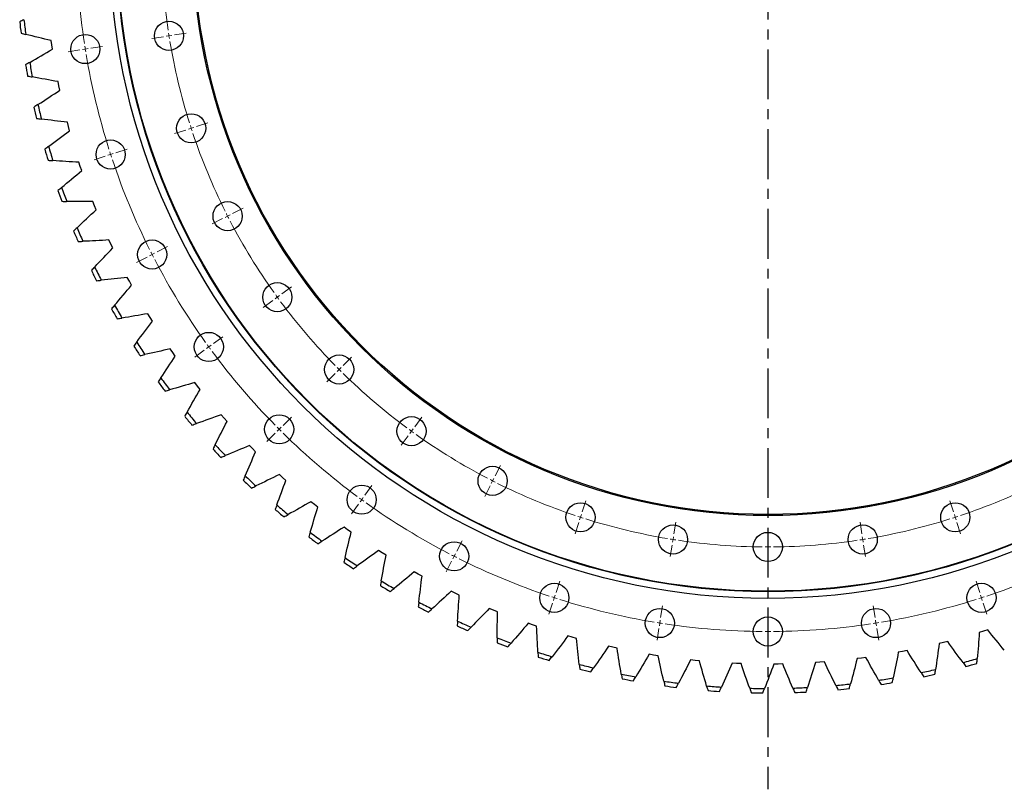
# Model space of a CAD drawing. Header units: millimetres. Extents: x -207 to 5749, y 4771 to 9302.
# Tile 4 of 12: x 553 to 1431, y 7426 to 8112. Entities that reach past the tile are written whole.
import ezdxf

# ---------------------------------------------------------------- set-up
doc = ezdxf.new("R2010")
doc.units = ezdxf.units.MM
doc.header["$LTSCALE"] = 20
doc.linetypes.add('CENTER', pattern=[10.16, 6.35, -1.27, 1.27, -1.27])

msp = doc.modelspace()

# ---------------------------------------------------------------- linework, layer by layer
at = {"linetype": 'CENTER', "ltscale": 0.35}
msp.add_line((1220.3, 8938.97), (1220.3, 7425.5), dxfattribs=at)
at = {"color": 7, "linetype": 'Continuous', "lineweight": 25}
for p, q in [((581.94, 8089.6), (581.41, 8093.5)), ((582.54, 8085.71), (581.94, 8089.6)), ((588.33, 8052.98), (587.58, 8056.84)), ((589.16, 8049.13), (588.33, 8052.98)), ((596.83, 8016.78), (595.86, 8020.6)), ((597.88, 8012.99), (596.83, 8016.78)), ((607.4, 7981.14), (606.21, 7984.89)), ((608.66, 7977.41), (607.4, 7981.14)), ((620, 7946.16), (618.6, 7949.84)), ((621.48, 7942.51), (620, 7946.16)), ((634.6, 7911.97), (632.98, 7915.56)), ((636.28, 7908.41), (634.6, 7911.97)), ((651.14, 7878.68), (649.32, 7882.17)), ((653.03, 7875.22), (651.14, 7878.68)), ((669.58, 7846.39), (667.56, 7849.77)), ((671.66, 7843.05), (669.58, 7846.39)), ((689.84, 7815.22), (687.63, 7818.48)), ((692.11, 7812), (689.84, 7815.22)), ((711.87, 7785.27), (709.47, 7788.39)), ((714.32, 7782.19), (711.87, 7785.27)), ((735.58, 7756.64), (733.01, 7759.62)), ((738.21, 7753.7), (735.58, 7756.64)), ((760.91, 7729.42), (758.17, 7732.25)), ((763.7, 7726.64), (760.91, 7729.42)), ((787.76, 7703.7), (784.86, 7706.37)), ((790.7, 7701.09), (787.76, 7703.7)), ((816.04, 7679.58), (813, 7682.08)), ((819.13, 7677.14), (816.04, 7679.58)), ((845.67, 7657.12), (842.49, 7659.44)), ((848.9, 7654.87), (845.67, 7657.12)), ((876.55, 7636.41), (873.24, 7638.54)), ((879.9, 7634.35), (876.55, 7636.41)), ((908.57, 7617.52), (905.14, 7619.45)), ((912.03, 7615.65), (908.57, 7617.52)), ((941.62, 7600.5), (938.08, 7602.23)), ((945.18, 7598.83), (941.62, 7600.5)), ((975.6, 7585.41), (971.97, 7586.93)), ((979.25, 7583.95), (975.6, 7585.41)), ((1010.39, 7572.3), (1006.68, 7573.62)), ((1014.12, 7571.05), (1010.39, 7572.3)), ((1412.54, 7566.5), (1408.77, 7565.37)), ((1416.29, 7567.71), (1412.54, 7566.5)), ((1045.88, 7561.22), (1042.1, 7562.32)), ((1049.68, 7560.19), (1045.88, 7561.22)), ((1380.56, 7557.44), (1376.75, 7556.45)), ((1081.94, 7552.2), (1078.11, 7553.08)), ((1085.8, 7551.39), (1081.94, 7552.2)), ((1340.43, 7548.48), (1336.56, 7547.78)), ((1344.3, 7549.25), (1340.43, 7548.48)), ((1376.75, 7556.45), (1372.92, 7555.53)), ((1118.47, 7545.28), (1114.59, 7545.94)), ((1122.36, 7544.69), (1118.47, 7545.28)), ((1155.34, 7540.47), (1151.42, 7540.9)), ((1159.26, 7540.11), (1155.34, 7540.47)), ((1270.66, 7539.18), (1266.73, 7538.86)), ((1303.72, 7542.61), (1299.81, 7542.14)), ((1307.62, 7543.15), (1303.72, 7542.61)), ((1192.42, 7537.79), (1188.49, 7538)), ((1196.35, 7537.66), (1192.42, 7537.79)), ((1229.59, 7537.26), (1225.65, 7537.24)), ((1233.53, 7537.35), (1229.59, 7537.26)), ((1266.73, 7538.86), (1262.8, 7538.62))]:
    msp.add_line(p, q, dxfattribs=at)
at = {"color": 0, "linetype": 'Continuous', "lineweight": 18}
for p, q in [((681.51, 8096.9), (671.14, 8095.26)), ((686.45, 8097.68), (683.98, 8097.29)), ((686.45, 8097.68), (688.92, 8098.07)), ((691.39, 8098.46), (701.76, 8100.11)), ((606.94, 8085.09), (596.57, 8083.45)), ((611.88, 8085.87), (609.41, 8085.48)), ((611.88, 8085.87), (614.35, 8086.26)), ((616.82, 8086.65), (627.19, 8088.3)), ((701.49, 8013.67), (691.51, 8010.42)), ((706.25, 8015.21), (703.87, 8014.44)), ((706.25, 8015.21), (708.63, 8015.98)), ((711, 8016.76), (720.99, 8020)), ((639.2, 7993.43), (649.19, 7996.67)), ((629.69, 7990.34), (619.7, 7987.09)), ((634.44, 7991.88), (632.07, 7991.11)), ((634.44, 7991.88), (636.82, 7992.65)), ((743.16, 7939.12), (752.52, 7943.89)), ((734.25, 7934.58), (724.9, 7929.82)), ((738.71, 7936.85), (736.48, 7935.72)), ((738.71, 7936.85), (740.93, 7937.99)), ((675.89, 7904.85), (685.25, 7909.61)), ((666.98, 7900.31), (657.62, 7895.54)), ((671.44, 7902.58), (669.21, 7901.44)), ((671.44, 7902.58), (673.66, 7903.71)), ((787.07, 7867.48), (795.56, 7873.65)), ((783.02, 7864.54), (781, 7863.07)), ((783.02, 7864.54), (785.04, 7866.01)), ((778.98, 7861.6), (770.48, 7855.43)), ((725.99, 7823.1), (734.48, 7829.27)), ((721.94, 7820.16), (719.92, 7818.69)), ((721.94, 7820.16), (723.96, 7821.63)), ((717.9, 7817.22), (709.4, 7811.05)), ((841.64, 7803.58), (849.06, 7811)), ((834.57, 7796.51), (827.14, 7789.08)), ((838.1, 7800.04), (836.34, 7798.28)), ((838.1, 7800.04), (839.87, 7801.81)), ((788.25, 7750.19), (795.68, 7757.62)), ((905.54, 7749.01), (911.71, 7757.5)), ((781.18, 7743.12), (773.76, 7735.7)), ((784.72, 7746.66), (782.95, 7744.89)), ((784.72, 7746.66), (786.49, 7748.43)), ((899.66, 7740.92), (893.49, 7732.42)), ((902.6, 7744.96), (901.13, 7742.94)), ((902.6, 7744.96), (904.07, 7746.98)), ((977.18, 7705.1), (981.95, 7714.46)), ((974.91, 7700.65), (973.78, 7698.42)), ((974.91, 7700.65), (976.05, 7702.87)), ((861.16, 7687.93), (867.33, 7696.42)), ((972.64, 7696.19), (967.88, 7686.84)), ((855.28, 7679.84), (849.11, 7671.34)), ((858.22, 7683.88), (856.75, 7681.86)), ((858.22, 7683.88), (859.69, 7685.9)), ((1054.82, 7672.94), (1058.06, 7682.93)), ((1385.77, 7672.94), (1382.53, 7682.93)), ((1051.73, 7663.43), (1048.48, 7653.45)), ((1053.27, 7668.19), (1052.5, 7665.81)), ((1053.27, 7668.19), (1054.04, 7670.57)), ((1136.52, 7653.33), (1138.17, 7663.7)), ((1304.07, 7653.33), (1302.42, 7663.7)), ((1387.32, 7668.19), (1386.55, 7670.57)), ((1387.32, 7668.19), (1388.09, 7665.81)), ((1388.86, 7663.43), (1392.11, 7653.45)), ((1220.3, 7646.74), (1220.3, 7657.24)), ((942.91, 7637.83), (947.67, 7647.19)), ((1135.74, 7648.39), (1135.35, 7645.92)), ((1135.74, 7648.39), (1136.13, 7650.86)), ((1304.85, 7648.39), (1304.46, 7650.86)), ((1304.85, 7648.39), (1305.24, 7645.92)), ((940.64, 7633.38), (941.77, 7635.6)), ((1134.96, 7643.45), (1133.32, 7633.08)), ((1220.3, 7641.74), (1220.3, 7644.24)), ((1220.3, 7641.74), (1220.3, 7639.24)), ((1220.3, 7636.74), (1220.3, 7626.24)), ((1305.63, 7643.45), (1307.27, 7633.08)), ((938.37, 7628.92), (933.6, 7619.56)), ((940.64, 7633.38), (939.5, 7631.15)), ((1031.49, 7601.14), (1034.73, 7611.13)), ((1409.1, 7601.14), (1405.86, 7611.13)), ((1029.94, 7596.38), (1029.17, 7594.01)), ((1029.94, 7596.38), (1030.71, 7598.76)), ((1410.65, 7596.38), (1409.88, 7598.76)), ((1410.65, 7596.38), (1411.42, 7594.01)), ((1028.4, 7591.63), (1025.15, 7581.64)), ((1124.71, 7578.76), (1126.36, 7589.13)), ((1315.88, 7578.76), (1314.23, 7589.13)), ((1412.19, 7591.63), (1415.44, 7581.64)), ((1123.93, 7573.82), (1124.32, 7576.29)), ((1220.3, 7571.24), (1220.3, 7581.74)), ((1316.66, 7573.82), (1316.27, 7576.29)), ((1123.15, 7568.88), (1121.51, 7558.51)), ((1123.93, 7573.82), (1123.54, 7571.35)), ((1220.3, 7566.24), (1220.3, 7568.74)), ((1220.3, 7566.24), (1220.3, 7563.74)), ((1316.66, 7573.82), (1317.05, 7571.35)), ((1317.44, 7568.88), (1319.08, 7558.51)), ((1220.3, 7561.24), (1220.3, 7550.74))]:
    msp.add_line(p, q, dxfattribs=at)
at = {"color": 7, "linetype": 'Continuous', "lineweight": 25}
for centre, radius in [((1220.3, 8182.24), 586.5), ((1220.3, 8182.24), 580.5), ((1220.3, 8182.24), 580), ((1220.3, 8182.24), 512.5), ((1220.3, 8182.24), 511.5), ((686.45, 8097.68), 13), ((611.88, 8085.87), 13), ((706.25, 8015.21), 13), ((634.44, 7991.88), 13), ((738.71, 7936.85), 13), ((671.44, 7902.58), 13), ((783.02, 7864.54), 13), ((721.94, 7820.16), 13), ((838.1, 7800.04), 13), ((784.72, 7746.66), 13), ((902.6, 7744.96), 13), ((974.91, 7700.65), 13), ((858.22, 7683.88), 13), ((1053.27, 7668.19), 13), ((1387.32, 7668.19), 13), ((1135.74, 7648.39), 13), ((1220.3, 7641.74), 13), ((1304.85, 7648.39), 13), ((940.64, 7633.38), 13), ((1029.94, 7596.38), 13), ((1410.65, 7596.38), 13), ((1123.93, 7573.82), 13), ((1316.66, 7573.82), 13), ((1220.3, 7566.24), 13)]:
    msp.add_circle(centre, radius, dxfattribs=at)
at = {"color": 0, "linetype": 'Continuous', "lineweight": 18}
for radius, start, end in [(616, 180.46506, 188.53494), (540.5, 180.53003, 188.46997), (540.5, 188.73499, 189), (540.5, 189, 189.26501), (540.5, 189.53003, 197.46997), (616, 188.76747, 189), (616, 189, 189.23253), (616, 189.46506, 197.53494), (540.5, 197.73499, 198), (540.5, 198, 198.26501), (540.5, 198.53003, 206.46997), (616, 197.76747, 198), (616, 198, 198.23253), (616, 198.46506, 206.53494), (540.5, 206.73499, 207), (540.5, 207, 207.26501), (540.5, 207.53003, 215.46997), (616, 206.76747, 207), (616, 207, 207.23253), (616, 207.46506, 215.53494), (540.5, 215.73499, 216), (540.5, 216, 216.26501), (540.5, 216.53003, 224.46997), (616, 215.76747, 216), (616, 216, 216.23253), (616, 216.46506, 224.53494), (540.5, 224.73499, 225), (540.5, 225, 225.26501), (540.5, 225.53003, 233.46997), (616, 224.76747, 225), (616, 225, 225.23253), (616, 225.46506, 233.53494), (540.5, 233.73499, 234), (540.5, 234, 234.26501), (540.5, 234.53003, 242.46997), (540.5, 242.73499, 243), (540.5, 243, 243.26501), (540.5, 243.53003, 251.46997), (540.5, 288.53003, 296.46997), (616, 233.76747, 234), (616, 234, 234.23253), (616, 234.46506, 242.53494), (540.5, 251.73499, 252), (540.5, 252, 252.26501), (540.5, 252.53003, 260.46997), (540.5, 279.53003, 287.46997), (540.5, 287.73499, 288), (540.5, 288, 288.26501), (540.5, 260.73499, 261), (540.5, 261, 261.26501), (540.5, 261.53003, 269.46997), (540.5, 270.53003, 278.46997), (540.5, 278.73499, 279), (540.5, 279, 279.26501), (540.5, 269.73499, 270), (540.5, 270, 270.26501), (616, 242.76747, 243), (616, 243, 243.23253), (616, 243.46506, 251.53494), (616, 288.46506, 296.53494), (616, 251.76747, 252), (616, 252, 252.23253), (616, 252.46506, 260.53494), (616, 279.46506, 287.53494), (616, 287.76747, 288), (616, 288, 288.23253), (616, 260.76747, 261), (616, 279, 279.23253), (616, 261, 261.23253), (616, 261.46506, 269.53494), (616, 269.76747, 270), (616, 270, 270.23253), (616, 270.46506, 278.53494), (616, 278.76747, 279)]:
    msp.add_arc((1220.3, 8182.24), radius, start, end, dxfattribs=at)
at = {"color": 7, "linetype": 'Continuous', "lineweight": 25}
for radius, start, end in [(670.8, 186.1705, 187.04051), (666.8, 186.03836, 187.17265), (670.8, 189.47326, 190.34326), (666.8, 189.34111, 190.4754), (670.8, 192.77601, 193.64601), (666.8, 192.64386, 193.77816), (670.8, 196.07876, 196.94876), (666.8, 195.94661, 197.08091), (666.8, 199.24937, 200.38366), (670.8, 199.38151, 200.25151), (666.8, 202.55212, 203.68641), (670.8, 202.68427, 203.55427), (666.8, 205.85487, 206.98917), (670.8, 205.98702, 206.85702), (666.8, 209.15762, 210.29192), (670.8, 209.28977, 210.15977), (670.8, 212.59252, 213.46252), (666.8, 212.46038, 213.59467), (670.8, 215.89527, 216.76528), (666.8, 215.76313, 216.89742), (666.8, 219.06588, 220.20017), (670.8, 219.19803, 220.06803), (666.8, 222.36863, 223.50293), (670.8, 222.50078, 223.37078), (670.8, 225.80353, 226.67353), (666.8, 225.67138, 226.80568), (670.8, 229.10628, 229.97629), (666.8, 228.97414, 230.10843), (666.8, 232.27689, 233.41118), (670.8, 232.40904, 233.27904), (670.8, 235.71179, 236.58179), (666.8, 235.57964, 236.71394), (666.8, 238.88239, 240.01669), (670.8, 239.01454, 239.88454), (666.8, 242.18515, 243.31944), (670.8, 242.31729, 243.18729), (666.8, 245.4879, 246.62219), (670.8, 245.62005, 246.49005), (666.8, 248.79065, 249.92495), (670.8, 248.9228, 249.7928), (666.8, 252.0934, 253.2277), (670.8, 252.22555, 253.09555), (666.8, 285.12093, 286.25522), (666.8, 255.39616, 256.53045), (670.8, 255.5283, 256.3983), (666.8, 281.81817, 282.95247), (670.8, 285.25307, 286.12307), (666.8, 258.69891, 259.8332), (670.8, 258.83105, 259.70106), (666.8, 262.00166, 263.13595), (666.8, 278.51542, 279.64972), (670.8, 281.95032, 282.82032), (670.8, 262.13381, 263.00381), (666.8, 265.30441, 266.43871), (670.8, 265.43656, 266.30656), (666.8, 268.60716, 269.74146), (666.8, 271.90992, 273.04421), (666.8, 275.21267, 276.34696), (670.8, 275.34482, 276.21482), (670.8, 278.64757, 279.51757), (670.8, 268.73931, 269.60931), (670.8, 272.04206, 272.91207)]:
    msp.add_arc((1220.3, 8182.24), radius, start, end, dxfattribs=at)
for points in [[(557.2, 8112.09), (555.92, 8111.44), (554.65, 8110.79), (553.38, 8110.13)], [(554.55, 8100.01), (555.94, 8099.67), (557.33, 8099.32), (558.71, 8098.98)], [(581.41, 8093.5), (573.83, 8095.28), (566.27, 8097.11), (558.71, 8098.98)], [(562.34, 8074.01), (569.05, 8077.95), (575.78, 8081.85), (582.54, 8085.71)], [(562.34, 8074.01), (561.11, 8073.28), (559.87, 8072.56), (558.64, 8071.83)], [(560.4, 8061.8), (561.8, 8061.53), (563.2, 8061.27), (564.61, 8061)], [(587.58, 8056.84), (579.92, 8058.18), (572.26, 8059.57), (564.61, 8061)], [(569.67, 8036.28), (576.14, 8040.6), (582.64, 8044.88), (589.16, 8049.13)], [(569.67, 8036.28), (568.48, 8035.49), (567.29, 8034.69), (566.1, 8033.89)], [(568.43, 8023.98), (569.85, 8023.79), (571.27, 8023.61), (572.68, 8023.43)], [(595.86, 8020.6), (588.13, 8021.49), (580.4, 8022.44), (572.68, 8023.43)], [(579.16, 7999.04), (585.37, 8003.73), (591.61, 8008.38), (597.88, 8012.99)], [(579.16, 7999.04), (578.01, 7998.18), (576.87, 7997.31), (575.74, 7996.45)], [(578.63, 7986.69), (580.06, 7986.58), (581.48, 7986.48), (582.91, 7986.38)], [(606.21, 7984.89), (598.44, 7985.34), (590.67, 7985.84), (582.91, 7986.38)], [(590.77, 7962.4), (596.71, 7967.44), (602.67, 7972.44), (608.66, 7977.41)], [(590.77, 7962.4), (589.69, 7961.48), (588.6, 7960.55), (587.51, 7959.63)], [(590.96, 7950.04), (592.39, 7950.02), (593.82, 7950), (595.25, 7949.99)], [(618.6, 7949.84), (610.81, 7949.84), (603.03, 7949.89), (595.25, 7949.99)], [(604.48, 7926.5), (610.12, 7931.87), (615.78, 7937.21), (621.48, 7942.51)], [(604.48, 7926.5), (603.45, 7925.52), (602.42, 7924.53), (601.39, 7923.54)], [(605.39, 7914.17), (606.81, 7914.23), (608.24, 7914.3), (609.67, 7914.36)], [(632.98, 7915.56), (625.21, 7915.11), (617.44, 7914.71), (609.67, 7914.36)], [(620.24, 7891.45), (625.55, 7897.14), (630.9, 7902.79), (636.28, 7908.41)], [(620.24, 7891.45), (619.27, 7890.4), (618.29, 7889.36), (617.32, 7888.31)], [(649.32, 7882.17), (641.59, 7881.27), (633.86, 7880.43), (626.12, 7879.63)], [(621.85, 7879.19), (623.27, 7879.33), (624.69, 7879.48), (626.12, 7879.63)], [(637.99, 7857.36), (642.97, 7863.34), (647.98, 7869.3), (653.03, 7875.22)], [(637.99, 7857.36), (637.08, 7856.26), (636.16, 7855.16), (635.25, 7854.06)], [(667.56, 7849.77), (659.89, 7848.43), (652.22, 7847.14), (644.54, 7845.9)], [(640.3, 7845.22), (641.71, 7845.44), (643.13, 7845.67), (644.54, 7845.9)], [(657.67, 7824.35), (662.3, 7830.61), (666.96, 7836.84), (671.66, 7843.05)], [(657.67, 7824.35), (656.83, 7823.2), (655.98, 7822.05), (655.13, 7820.9)], [(660.68, 7812.36), (662.08, 7812.67), (663.47, 7812.98), (664.87, 7813.29)], [(687.63, 7818.48), (680.05, 7816.7), (672.47, 7814.97), (664.87, 7813.29)], [(679.23, 7792.53), (683.48, 7799.05), (687.78, 7805.54), (692.11, 7812)], [(679.23, 7792.53), (678.45, 7791.34), (677.67, 7790.14), (676.89, 7788.94)], [(709.47, 7788.39), (702.01, 7786.18), (694.54, 7784.02), (687.05, 7781.9)], [(682.92, 7780.74), (684.3, 7781.12), (685.67, 7781.51), (687.05, 7781.9)], [(702.58, 7762.01), (706.45, 7768.76), (710.36, 7775.49), (714.32, 7782.19)], [(702.58, 7762.01), (701.87, 7760.77), (701.16, 7759.53), (700.45, 7758.29)], [(733.01, 7759.62), (725.69, 7756.98), (718.35, 7754.39), (711, 7751.84)], [(706.95, 7750.44), (708.3, 7750.91), (709.65, 7751.37), (711, 7751.84)], [(727.65, 7732.88), (731.12, 7739.84), (734.64, 7746.78), (738.21, 7753.7)], [(727.65, 7732.88), (727.01, 7731.6), (726.37, 7730.32), (725.74, 7729.04)], [(758.17, 7732.25), (751.01, 7729.19), (743.83, 7726.18), (736.64, 7723.22)], [(754.35, 7705.24), (757.42, 7712.4), (760.54, 7719.53), (763.7, 7726.64)], [(732.67, 7721.59), (734, 7722.13), (735.32, 7722.67), (736.64, 7723.22)], [(784.86, 7706.37), (777.89, 7702.91), (770.9, 7699.49), (763.89, 7696.11)], [(754.35, 7705.24), (753.79, 7703.93), (753.23, 7702.62), (752.67, 7701.3)], [(782.61, 7679.19), (785.26, 7686.51), (787.96, 7693.81), (790.7, 7701.09)], [(760.02, 7694.26), (761.31, 7694.87), (762.6, 7695.49), (763.89, 7696.11)], [(813, 7682.08), (806.24, 7678.22), (799.46, 7674.4), (792.65, 7670.63)], [(782.61, 7679.19), (782.12, 7677.85), (781.64, 7676.5), (781.15, 7675.16)], [(812.32, 7654.81), (814.54, 7662.27), (816.82, 7669.71), (819.13, 7677.14)], [(788.9, 7668.55), (790.15, 7669.24), (791.4, 7669.93), (792.65, 7670.63)], [(812.32, 7654.81), (811.91, 7653.44), (811.5, 7652.07), (811.09, 7650.7)], [(842.49, 7659.44), (835.97, 7655.2), (829.41, 7651), (822.84, 7646.84)], [(843.38, 7632.18), (845.17, 7639.76), (847.01, 7647.32), (848.9, 7654.87)], [(819.21, 7644.55), (820.42, 7645.31), (821.63, 7646.07), (822.84, 7646.84)], [(873.24, 7638.54), (866.97, 7633.93), (860.67, 7629.36), (854.34, 7624.83)], [(843.38, 7632.18), (843.05, 7630.79), (842.72, 7629.4), (842.4, 7628.01)], [(875.7, 7611.38), (877.05, 7619.05), (878.45, 7626.7), (879.9, 7634.35)], [(850.85, 7622.34), (852.02, 7623.17), (853.18, 7624), (854.34, 7624.83)], [(905.14, 7619.45), (899.14, 7614.49), (893.12, 7609.56), (887.06, 7604.67)], [(875.7, 7611.38), (875.45, 7609.97), (875.2, 7608.57), (874.95, 7607.16)], [(909.16, 7592.48), (910.07, 7600.21), (911.03, 7607.93), (912.03, 7615.65)], [(883.73, 7601.98), (884.84, 7602.88), (885.95, 7603.77), (887.06, 7604.67)], [(938.08, 7602.23), (932.39, 7596.93), (926.65, 7591.66), (920.89, 7586.43)], [(909.16, 7592.48), (908.99, 7591.06), (908.82, 7589.64), (908.66, 7588.22)], [(943.65, 7575.53), (944.11, 7583.3), (944.63, 7591.07), (945.18, 7598.83)], [(917.71, 7583.56), (918.77, 7584.51), (919.83, 7585.47), (920.89, 7586.43)], [(971.97, 7586.93), (966.58, 7581.31), (961.17, 7575.73), (955.71, 7570.17)], [(979.06, 7560.6), (979.08, 7568.38), (979.14, 7576.17), (979.25, 7583.95)], [(943.65, 7575.53), (943.56, 7574.1), (943.48, 7572.68), (943.4, 7571.25)], [(952.71, 7567.12), (953.71, 7568.14), (954.71, 7569.15), (955.71, 7570.17)], [(1006.68, 7573.62), (1001.63, 7567.7), (996.54, 7561.81), (991.42, 7555.95)], [(1015.28, 7547.74), (1014.84, 7555.51), (1014.46, 7563.28), (1014.12, 7571.05)], [(1408.77, 7565.37), (1408.21, 7557.6), (1407.6, 7549.85), (1406.94, 7542.09)], [(1431.03, 7549.61), (1426.08, 7555.62), (1421.16, 7561.65), (1416.29, 7567.71)], [(979.06, 7560.6), (979.06, 7559.17), (979.06, 7557.74), (979.06, 7556.31)], [(1042.1, 7562.32), (1037.39, 7556.12), (1032.65, 7549.95), (1027.88, 7543.8)], [(1052.17, 7536.98), (1051.29, 7544.71), (1050.46, 7552.45), (1049.68, 7560.19)], [(1394.23, 7538.52), (1389.64, 7544.8), (1385.08, 7551.11), (1380.56, 7557.44)], [(988.59, 7552.72), (989.53, 7553.8), (990.48, 7554.87), (991.42, 7555.95)], [(1078.11, 7553.08), (1073.77, 7546.62), (1069.39, 7540.19), (1064.98, 7533.78)], [(1089.63, 7528.36), (1088.3, 7536.03), (1087.03, 7543.71), (1085.8, 7551.39)], [(1356.86, 7529.57), (1352.63, 7536.1), (1348.44, 7542.66), (1344.3, 7549.25)], [(1372.92, 7555.53), (1371.91, 7547.82), (1370.86, 7540.11), (1369.75, 7532.4)], [(1015.28, 7547.74), (1015.36, 7546.31), (1015.44, 7544.88), (1015.52, 7543.46)], [(1025.24, 7540.42), (1026.12, 7541.55), (1027, 7542.67), (1027.88, 7543.8)], [(1114.59, 7545.94), (1110.63, 7539.24), (1106.63, 7532.56), (1102.6, 7525.91)], [(1127.51, 7521.92), (1125.75, 7529.5), (1124.03, 7537.09), (1122.36, 7544.69)], [(1151.42, 7540.9), (1147.86, 7533.99), (1144.25, 7527.09), (1140.6, 7520.21)], [(1165.71, 7517.67), (1163.51, 7525.14), (1161.36, 7532.62), (1159.26, 7540.11)], [(1280.88, 7518.19), (1277.43, 7525.17), (1274.02, 7532.17), (1270.66, 7539.18)], [(1299.81, 7542.14), (1297.93, 7534.59), (1295.99, 7527.05), (1294.01, 7519.52)], [(1319.03, 7522.79), (1315.19, 7529.55), (1311.38, 7536.34), (1307.62, 7543.15)], [(1336.56, 7547.78), (1335.11, 7540.13), (1333.61, 7532.5), (1332.07, 7524.87)], [(1406.58, 7537.82), (1406.7, 7539.24), (1406.82, 7540.67), (1406.94, 7542.09)], [(1052.17, 7536.98), (1052.33, 7535.56), (1052.5, 7534.14), (1052.66, 7532.72)], [(1062.54, 7530.25), (1063.36, 7531.42), (1064.17, 7532.6), (1064.98, 7533.78)], [(1188.49, 7538), (1185.33, 7530.89), (1182.12, 7523.8), (1178.88, 7516.72)], [(1204.09, 7515.63), (1201.46, 7522.96), (1198.89, 7530.3), (1196.35, 7537.66)], [(1225.65, 7537.24), (1222.91, 7529.96), (1220.12, 7522.69), (1217.29, 7515.44)], [(1242.52, 7515.81), (1239.48, 7522.97), (1236.48, 7530.15), (1233.53, 7537.35)], [(1262.8, 7538.62), (1260.48, 7531.19), (1258.12, 7523.78), (1255.71, 7516.38)], [(1369.14, 7528.16), (1369.35, 7529.57), (1369.55, 7530.99), (1369.75, 7532.4)], [(1394.23, 7538.52), (1395.08, 7537.37), (1395.92, 7536.22), (1396.77, 7535.07)], [(1089.63, 7528.36), (1089.87, 7526.96), (1090.11, 7525.55), (1090.36, 7524.14)], [(1100.37, 7522.24), (1101.11, 7523.46), (1101.85, 7524.68), (1102.6, 7525.91)], [(1127.51, 7521.92), (1127.84, 7520.53), (1128.16, 7519.14), (1128.49, 7517.75)], [(1319.03, 7522.79), (1319.74, 7521.54), (1320.45, 7520.3), (1321.15, 7519.06)], [(1331.21, 7520.67), (1331.5, 7522.07), (1331.78, 7523.47), (1332.07, 7524.87)], [(1356.86, 7529.57), (1357.64, 7528.37), (1358.41, 7527.17), (1359.19, 7525.97)], [(1138.59, 7516.43), (1139.26, 7517.69), (1139.93, 7518.95), (1140.6, 7520.21)], [(1165.71, 7517.67), (1166.11, 7516.3), (1166.52, 7514.93), (1166.92, 7513.56)], [(1177.08, 7512.83), (1177.68, 7514.13), (1178.28, 7515.42), (1178.88, 7516.72)], [(1204.09, 7515.63), (1204.57, 7514.29), (1205.05, 7512.94), (1205.54, 7511.6)], [(1215.72, 7511.45), (1216.24, 7512.78), (1216.77, 7514.11), (1217.29, 7515.44)], [(1242.52, 7515.81), (1243.08, 7514.49), (1243.64, 7513.18), (1244.2, 7511.86)], [(1254.37, 7512.3), (1254.82, 7513.66), (1255.26, 7515.02), (1255.71, 7516.38)], [(1280.88, 7518.19), (1281.51, 7516.91), (1282.14, 7515.63), (1282.78, 7514.35)], [(1292.91, 7515.38), (1293.28, 7516.76), (1293.65, 7518.14), (1294.01, 7519.52)]]:
    msp.add_open_spline(points, degree=3, dxfattribs=at)

doc.saveas('drawing.dxf')
